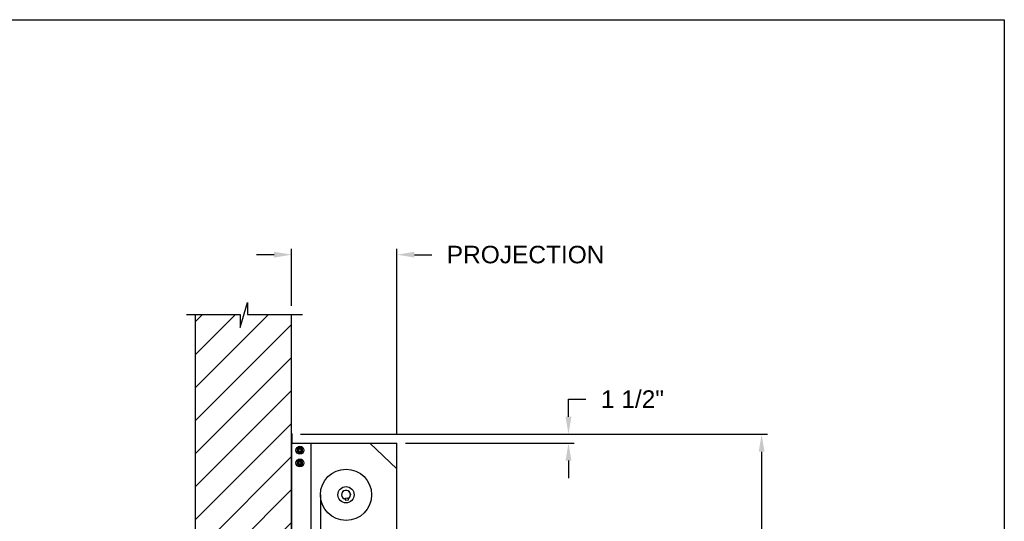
# Model space of a CAD drawing. Header units: inches. Extents: x 170 to 312, y 215 to 248.
# Tile 165 of 256: x 183.79 to 189.06, y 244.49 to 247.18. Entities that reach past the tile are written whole.
import ezdxf

# ---------------------------------------------------------------- set-up
doc = ezdxf.new("R2010")
doc.units = ezdxf.units.IN
doc.header["$LTSCALE"] = 0.25
doc.header["$MEASUREMENT"] = 0
doc.layers.add('ANNOTATIONS', color=1, linetype='Continuous')
doc.layers.add('MOTOR RH', color=7, linetype='Continuous')
doc.styles.add('ARIAL', font='arial.ttf', dxfattribs={"height": 0.09375})
doc.dimstyles.new('STANDARD$0', dxfattribs={"dimtxt": 0.09375, "dimasz": 0.09375, "dimexe": 0.03125, "dimexo": 0.046875, "dimgap": 0.09, "dimtad": 0, "dimtih": 1, "dimtoh": 1, "dimdec": 4, "dimzin": 0, "dimdsep": 46, "dimtxsty": 'ARIAL', "dimcen": 0.09, "dimadec": 0, "dimazin": 0, "dimtfac": 1, "dimtdec": 4, "dimtofl": 0, "dimtmove": 0, "dimatfit": 1, "dimfxl": 1, "dimtolj": 1, "dimtzin": 0, "dimarcsym": 0})

# ---------------------------------------------------------------- blocks, each defined once
blk = doc.blocks.new('*D23')
at = {"layer": 'ANNOTATIONS', "color": 0, "lineweight": -2, "transparency": 16777216}
for p, q in [((185.1491, 245.923), (185.0553, 245.923)), ((185.2428, 245.6487), (185.2428, 245.9542)), ((185.8067, 244.9603), (185.8067, 245.9542)), ((185.9005, 245.923), (185.9942, 245.923))]:
    blk.add_line(p, q, dxfattribs=at)
at = {"layer": 'ANNOTATIONS', "color": 0, "transparency": 16777216}
for points in [[(185.1491, 245.9386), (185.1491, 245.9074), (185.2428, 245.923)], [(185.9005, 245.9386), (185.9005, 245.9074), (185.8067, 245.923)]]:
    blk.add_solid(points, dxfattribs=at)
at = {"layer": 'defpoints', "color": 0, "transparency": 16777216}
for p in [(185.8067, 245.923), (185.2428, 245.6018), (185.8067, 244.9134)]:
    blk.add_point(p, dxfattribs=at)
at = {"layer": 'ANNOTATIONS', "color": 0, "transparency": 16777216, "insert": (186.4958, 245.923), "char_height": 0.09375, "attachment_point": 5, "style": 'ARIAL'}
blk.add_mtext('\\A1;PROJECTION ', dxfattribs=at)
blk = doc.blocks.new('*D25')
at = {"layer": 'ANNOTATIONS', "color": 0, "lineweight": -2, "transparency": 16777216}
for p, q in [((185.2897, 244.961), (187.7907, 244.961)), ((187.7594, 244.8673), (187.7594, 242.7497)), ((187.7594, 240.1972), (187.7594, 242.3148)), ((187.2942, 240.1034), (187.7907, 240.1034))]:
    blk.add_line(p, q, dxfattribs=at)
at = {"layer": 'ANNOTATIONS', "color": 0, "transparency": 16777216}
for points in [[(187.7438, 244.8673), (187.775, 244.8673), (187.7594, 244.961)], [(187.7438, 240.1972), (187.775, 240.1972), (187.7594, 240.1034)]]:
    blk.add_solid(points, dxfattribs=at)
at = {"layer": 'defpoints', "color": 0, "transparency": 16777216}
for p in [(185.2428, 244.961), (187.2474, 240.1034), (187.7594, 240.1034)]:
    blk.add_point(p, dxfattribs=at)
at = {"layer": 'ANNOTATIONS', "color": 0, "transparency": 16777216, "insert": (187.7594, 242.5322), "char_height": 0.09375, "attachment_point": 5, "style": 'ARIAL'}
blk.add_mtext('\\A1;TOTAL\\PHEIGHT', dxfattribs=at)
blk = doc.blocks.new('*D27')
at = {"layer": 'ANNOTATIONS', "color": 0, "lineweight": -2, "transparency": 16777216}
for p, q in [((186.7254, 245.0548), (186.7254, 245.1485)), ((186.7254, 245.1485), (186.8191, 245.1485)), ((185.8536, 244.961), (186.7566, 244.961)), ((185.8536, 244.9134), (186.7566, 244.9134)), ((186.7254, 244.8196), (186.7254, 244.7259))]:
    blk.add_line(p, q, dxfattribs=at)
at = {"layer": 'ANNOTATIONS', "color": 0, "transparency": 16777216}
for points in [[(186.7098, 245.0548), (186.741, 245.0548), (186.7254, 244.961)], [(186.7098, 244.8196), (186.741, 244.8196), (186.7254, 244.9134)]]:
    blk.add_solid(points, dxfattribs=at)
at = {"layer": 'defpoints', "color": 0, "transparency": 16777216}
for p in [(185.8067, 244.961), (186.7254, 244.961), (185.8067, 244.9134)]:
    blk.add_point(p, dxfattribs=at)
at = {"layer": 'ANNOTATIONS', "color": 0, "transparency": 16777216, "insert": (187.0678, 245.1485), "char_height": 0.09375, "attachment_point": 5, "style": 'ARIAL'}
blk.add_mtext('\\A1;1 1/2"', dxfattribs=at)

msp = doc.modelspace()

# ---------------------------------------------------------------- hatches: boundary and pattern name
at = {"layer": 'MOTOR RH'}
h = msp.add_hatch(dxfattribs=at)
h.set_pattern_fill('ANSI31', color=256, style=0)
h.set_pattern_definition([(45, (-1.9832, -13.09525), (-0.08838835, 0.08838835), [])])
h.paths.add_polyline_path([(184.72721, 244.12505), (185.24283, 244.12505), (185.24283, 245.60178), (185.00634, 245.60178), (185.00634, 245.66644), (184.96792, 245.53308), (184.96792, 245.60178), (184.72721, 245.60178)])

# ---------------------------------------------------------------- linework, layer by layer
at = {"layer": 'defpoints'}
msp.add_lwpolyline([(189.05875, 234.44685), (169.58887, 234.44685), (169.58887, 247.18196), (189.05875, 247.18196)], close=True, dxfattribs=at)
at = {"layer": 'MOTOR RH'}
for p, q in [((184.96792, 245.53308), (185.00634, 245.66644)), ((185.00634, 245.66644), (185.00634, 245.60178)), ((184.68082, 245.60178), (184.96792, 245.60178)), ((184.72721, 245.60178), (184.72721, 240.10342)), ((184.96792, 245.60178), (184.96792, 245.53308)), ((185.00634, 245.60178), (185.30153, 245.60178)), ((185.24283, 240.10342), (185.24283, 245.60178)), ((185.24363, 244.96103), (185.24363, 244.91206)), ((185.24576, 244.91419), (185.24576, 244.96103)), ((185.24657, 244.91419), (185.24657, 244.96103)), ((185.24283, 244.90743), (185.24466, 244.90743)), ((185.24416, 244.91314), (185.24466, 244.91314)), ((185.24466, 240.1061), (185.24466, 244.91339)), ((185.24466, 244.91339), (185.80671, 244.91339)), ((185.24576, 244.91419), (185.24657, 244.91419)), ((185.29126, 244.88749), (185.2918, 244.88915)), ((185.29303, 244.88647), (185.29394, 244.88826)), ((185.30001, 244.88244), (185.30001, 244.88244)), ((185.34685, 240.1061), (185.34685, 244.91339)), ((185.66223, 244.91339), (185.80671, 244.7758)), ((185.80671, 244.21428), (185.80671, 244.91339)), ((185.29126, 244.81936), (185.2918, 244.82102)), ((185.29303, 244.81834), (185.29394, 244.82013)), ((185.30001, 244.86769), (185.30001, 244.86769)), ((185.30001, 244.81431), (185.30001, 244.81431)), ((185.30001, 244.79956), (185.30001, 244.79956)), ((185.24466, 244.72825), (185.24283, 244.72825)), ((185.39688, 244.63662), (185.39688, 240.10342)), ((185.53143, 244.61796), (185.54318, 244.62004)), ((185.53351, 244.60622), (185.53143, 244.61796)), ((185.54525, 244.60829), (185.53351, 244.60622)), ((185.54318, 244.62004), (185.54525, 244.60829)), ((185.55685, 244.64425), (185.55668, 244.644)), ((185.55785, 244.63736), (185.55809, 244.63719))]:
    msp.add_line(p, q, dxfattribs=at)
at = {"layer": 'MOTOR RH', "flags": 128}
msp.add_lwpolyline([(185.55668, 244.644), (185.5567, 244.64385), (185.55679, 244.64336), (185.55693, 244.64258), (185.5571, 244.64159), (185.55729, 244.64051), (185.55748, 244.63944), (185.55765, 244.63851), (185.55777, 244.63781), (185.55784, 244.63743), (185.55785, 244.63736)], dxfattribs=at)
at = {"layer": 'MOTOR RH'}
for centre, radius in [((185.28724, 244.87507), 0.02129), ((185.28724, 244.87507), 0.01277), ((185.28724, 244.87507), 0.00852), ((185.28724, 244.87507), 0.00719), ((185.28724, 244.80694), 0.02129), ((185.28724, 244.80694), 0.01277), ((185.28724, 244.80694), 0.00852), ((185.28724, 244.80694), 0.00719), ((185.5342, 244.63662), 0.13732), ((185.5342, 244.63662), 0.04357)]:
    msp.add_circle(centre, radius, dxfattribs=at)
for centre, radius, start, end in [((185.2447, 244.96103), 0.00187, 0, 180), ((185.2447, 244.96103), 0.00106, 0, 180), ((185.24576, 244.91206), 0.00293, 180, 247.82306), ((185.24576, 244.91206), 0.00213, 180, 238.66775), ((185.28724, 244.87507), 0.0148, 72.05172, 63.05172), ((185.28724, 244.80694), 0.0148, 72.05172, 63.05172), ((185.5342, 244.63662), 0.0239, 294.44799, 265.55201), ((185.5342, 244.63662), 0.02379, 18.42856, 265.48355), ((185.5342, 244.63662), 0.02379, 294.51645, 1.57143)]:
    msp.add_arc(centre, radius, start, end, dxfattribs=at)
for points, knots in [([(185.28085, 244.88613), (185.27996, 244.88561), (185.27813, 244.88456), (185.27602, 244.88334), (185.27481, 244.88264), (185.27446, 244.88244)], [0, 0, 0, 0, 0.40629, 0.8272757, 1, 1, 1, 1]), ([(185.27446, 244.87507), (185.27446, 244.87524), (185.27446, 244.87634), (185.27446, 244.8784), (185.27446, 244.88068), (185.27446, 244.88201), (185.27446, 244.88244)], [0, 0, 0, 0, 0.0665461, 0.4352796, 0.8145291, 1, 1, 1, 1]), ([(185.27446, 244.86769), (185.27446, 244.86832), (185.27446, 244.86979), (185.27446, 244.87225), (185.27446, 244.87412), (185.27446, 244.87507)], [0, 0, 0, 0, 0.2654559, 0.628086, 1, 1, 1, 1]), ([(185.28724, 244.88982), (185.28624, 244.88924), (185.28422, 244.88808), (185.28201, 244.8868), (185.28088, 244.88615), (185.28085, 244.88613)], [0, 0, 0, 0, 0.4843217, 0.9863197, 1, 1, 1, 1]), ([(185.29362, 244.88613), (185.29273, 244.88664), (185.29091, 244.8877), (185.28879, 244.88892), (185.28759, 244.88961), (185.28724, 244.88982)], [0, 0, 0, 0, 0.4063022, 0.8272792, 1, 1, 1, 1]), ([(185.29362, 244.88613), (185.29273, 244.88664), (185.29091, 244.8877), (185.28879, 244.88892), (185.28759, 244.88961), (185.28724, 244.88982)], [0, 0, 0, 0, 0.4062953, 0.8272806, 1, 1, 1, 1]), ([(185.30001, 244.88244), (185.29902, 244.88301), (185.29699, 244.88418), (185.29479, 244.88546), (185.29365, 244.88611), (185.29362, 244.88613)], [0, 0, 0, 0, 0.4843315, 0.9863404, 1, 1, 1, 1]), ([(185.30001, 244.88244), (185.29902, 244.88301), (185.29699, 244.88418), (185.29479, 244.88546), (185.29365, 244.88611), (185.29362, 244.88613)], [0, 0, 0, 0, 0.4843392, 0.9863408, 1, 1, 1, 1]), ([(185.30001, 244.87507), (185.30001, 244.87524), (185.30001, 244.87634), (185.30001, 244.8784), (185.30001, 244.88068), (185.30001, 244.88201), (185.30001, 244.88244)], [0, 0, 0, 0, 0.066545, 0.4352822, 0.8145299, 1, 1, 1, 1]), ([(185.30001, 244.86769), (185.30001, 244.86832), (185.30001, 244.86979), (185.30001, 244.87225), (185.30001, 244.87412), (185.30001, 244.87507)], [0, 0, 0, 0, 0.2654559, 0.628086, 1, 1, 1, 1]), ([(185.30001, 244.86769), (185.30001, 244.86832), (185.30001, 244.86979), (185.30001, 244.87225), (185.30001, 244.87412), (185.30001, 244.87507)], [0, 0, 0, 0, 0.2654541, 0.6280925, 1, 1, 1, 1]), ([(185.27446, 244.86769), (185.27546, 244.86712), (185.27748, 244.86595), (185.27969, 244.86467), (185.28082, 244.86402), (185.28085, 244.864)], [0, 0, 0, 0, 0.4843319, 0.9863404, 1, 1, 1, 1]), ([(185.28085, 244.818), (185.27996, 244.81748), (185.27814, 244.81643), (185.27602, 244.81521), (185.27481, 244.81452), (185.27446, 244.81431)], [0, 0, 0, 0, 0.4063027, 0.8272597, 1, 1, 1, 1]), ([(185.28085, 244.864), (185.28174, 244.86349), (185.28356, 244.86244), (185.28568, 244.86121), (185.28689, 244.86052), (185.28724, 244.86032)], [0, 0, 0, 0, 0.4063025, 0.8272788, 1, 1, 1, 1]), ([(185.28724, 244.82169), (185.28624, 244.82112), (185.28422, 244.81995), (185.28201, 244.81867), (185.28088, 244.81802), (185.28085, 244.818)], [0, 0, 0, 0, 0.4843421, 0.9863407, 1, 1, 1, 1]), ([(185.28724, 244.86032), (185.28823, 244.86089), (185.29025, 244.86206), (185.29246, 244.86333), (185.29359, 244.86399), (185.29362, 244.864)], [0, 0, 0, 0, 0.4843419, 0.9863197, 1, 1, 1, 1]), ([(185.28724, 244.86032), (185.28823, 244.86089), (185.29025, 244.86206), (185.29246, 244.86333), (185.29359, 244.86399), (185.29362, 244.864)], [0, 0, 0, 0, 0.4843494, 0.9863201, 1, 1, 1, 1]), ([(185.29362, 244.818), (185.29273, 244.81852), (185.29091, 244.81957), (185.28879, 244.82079), (185.28759, 244.82149), (185.28724, 244.82169)], [0, 0, 0, 0, 0.4062819, 0.8272595, 1, 1, 1, 1]), ([(185.29362, 244.818), (185.29273, 244.81852), (185.29091, 244.81957), (185.28879, 244.82079), (185.28759, 244.82149), (185.28724, 244.82169)], [0, 0, 0, 0, 0.4062749, 0.8272609, 1, 1, 1, 1]), ([(185.29362, 244.864), (185.29452, 244.86452), (185.29634, 244.86557), (185.29845, 244.86679), (185.29966, 244.86749), (185.30001, 244.86769)], [0, 0, 0, 0, 0.4062902, 0.8272757, 1, 1, 1, 1]), ([(185.29362, 244.864), (185.29452, 244.86452), (185.29634, 244.86557), (185.29845, 244.86679), (185.29966, 244.86749), (185.30001, 244.86769)], [0, 0, 0, 0, 0.4062829, 0.8272765, 1, 1, 1, 1]), ([(185.30001, 244.81431), (185.29902, 244.81489), (185.297, 244.81605), (185.29479, 244.81733), (185.29365, 244.81798), (185.29362, 244.818)], [0, 0, 0, 0, 0.4843417, 0.9863197, 1, 1, 1, 1]), ([(185.30001, 244.81431), (185.29902, 244.81489), (185.297, 244.81605), (185.29479, 244.81733), (185.29365, 244.81798), (185.29362, 244.818)], [0, 0, 0, 0, 0.4843494, 0.9863201, 1, 1, 1, 1]), ([(185.27446, 244.80694), (185.27446, 244.80711), (185.27446, 244.80821), (185.27446, 244.81027), (185.27446, 244.81255), (185.27446, 244.81388), (185.27446, 244.81431)], [0, 0, 0, 0, 0.066546, 0.435279, 0.8145683, 1, 1, 1, 1]), ([(185.27446, 244.79956), (185.27446, 244.80019), (185.27446, 244.80166), (185.27446, 244.80413), (185.27446, 244.80599), (185.27446, 244.80694)], [0, 0, 0, 0, 0.2654667, 0.6280709, 1, 1, 1, 1]), ([(185.27446, 244.79956), (185.27546, 244.79899), (185.27748, 244.79782), (185.27969, 244.79655), (185.28082, 244.79589), (185.28085, 244.79588)], [0, 0, 0, 0, 0.4843421, 0.9863197, 1, 1, 1, 1]), ([(185.28085, 244.79588), (185.28174, 244.79536), (185.28356, 244.79431), (185.28568, 244.79309), (185.28689, 244.79239), (185.28724, 244.79219)], [0, 0, 0, 0, 0.40630275, 0.82725925, 1, 1, 1, 1]), ([(185.28724, 244.79219), (185.28823, 244.79276), (185.29025, 244.79393), (185.29246, 244.7952), (185.29359, 244.79586), (185.29362, 244.79588)], [0, 0, 0, 0, 0.4843419, 0.9863197, 1, 1, 1, 1]), ([(185.28724, 244.79219), (185.28823, 244.79276), (185.29025, 244.79393), (185.29246, 244.7952), (185.29359, 244.79586), (185.29362, 244.79588)], [0, 0, 0, 0, 0.4843494, 0.9863201, 1, 1, 1, 1]), ([(185.29362, 244.79588), (185.29452, 244.79639), (185.29634, 244.79744), (185.29845, 244.79866), (185.29966, 244.79936), (185.30001, 244.79956)], [0, 0, 0, 0, 0.4063029, 0.8272597, 1, 1, 1, 1]), ([(185.29362, 244.79588), (185.29452, 244.79639), (185.29634, 244.79744), (185.29845, 244.79866), (185.29966, 244.79936), (185.30001, 244.79956)], [0, 0, 0, 0, 0.4062955, 0.8272605, 1, 1, 1, 1]), ([(185.30001, 244.80694), (185.30001, 244.80711), (185.30001, 244.80821), (185.30001, 244.81027), (185.30001, 244.81255), (185.30001, 244.81388), (185.30001, 244.81431)], [0, 0, 0, 0, 0.066545, 0.4352816, 0.8145691, 1, 1, 1, 1]), ([(185.30001, 244.79956), (185.30001, 244.80019), (185.30001, 244.80166), (185.30001, 244.80413), (185.30001, 244.80599), (185.30001, 244.80694)], [0, 0, 0, 0, 0.26546669, 0.62807091, 1, 1, 1, 1]), ([(185.30001, 244.79956), (185.30001, 244.80019), (185.30001, 244.80166), (185.30001, 244.80413), (185.30001, 244.80599), (185.30001, 244.80694)], [0, 0, 0, 0, 0.2654649, 0.6280774, 1, 1, 1, 1])]:
    msp.add_open_spline(points, degree=3, knots=knots, dxfattribs=at)

# ---------------------------------------------------------------- dimensions: what is measured, and where the dimension line sits
at = {"layer": 'ANNOTATIONS'}
dim = msp.add_linear_dim(base=(185.80671, 245.92298), p1=(185.24283, 245.60178), p2=(185.80671, 244.91339), text='PROJECTION ', dimstyle='STANDARD$0', dxfattribs=at)
dim.commit()
dim.dimension.update_dxf_attribs({"geometry": '*D23', "text_midpoint": (186.49582, 245.92298)})
for base, p1, p2, text, picture, middle in [((186.72538, 244.96103), (185.80671, 244.91339), (185.80671, 244.96103), '1 1/2"', '*D27', (187.06782, 245.14853)), ((187.75941, 240.10342), (185.24283, 244.96103), (187.24736, 240.10342), 'TOTAL\\PHEIGHT', '*D25', (187.75941, 242.53223))]:
    dim = msp.add_linear_dim(base=base, p1=p1, p2=p2, angle=90, text=text, dimstyle='STANDARD$0', dxfattribs=at)
    dim.commit()
    dim.dimension.update_dxf_attribs({"geometry": picture, "text_midpoint": middle})

doc.saveas('drawing.dxf')
